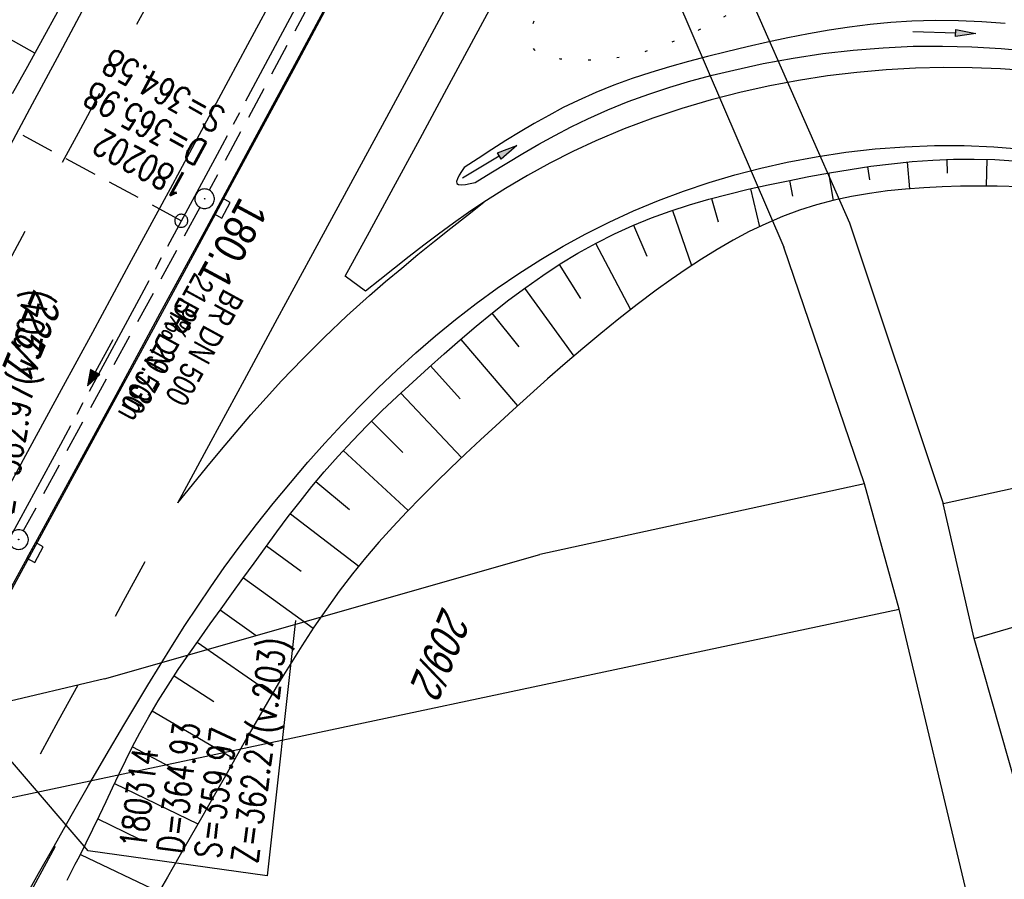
# Model space of a CAD drawing. Extents: x 507875 to 508634, y 446340 to 447363.
# Tile 36 of 70: x 508163 to 508238, y 446614 to 446680. Entities that reach past the tile are written whole.
import ezdxf

# ---------------------------------------------------------------- set-up
doc = ezdxf.new("R2010")
doc.units = 0
doc.header["$LTSCALE"] = 10
doc.header["$MEASUREMENT"] = 0
for name, pattern in [('ACHSE', [5.5, 4, -0.5, 0.5, -0.5]), ('AUSGEZOGEN', [0]), ('LT00', [0]), ('LT02', [0.4, 0.2, -0.2]), ('LT07', [0.22, 0.02, -0.2]), ('LT17', [0.15, 0.1, -0.05]), ('STRICHLINIE2', [0.375, 0.25, -0.125])]:
    doc.linetypes.add(name, pattern=pattern)
doc.layers.get('0').update_dxf_attribs({"linetype": 'LT00'})
for name, color, linetype in [('--EK_FBR', 250, 'LT00'), ('--EK_Halt-Pfeil', 4, 'LT00'), ('--EK_Haltung', 7, 'STRICHLINIE2'), ('--EK_Haltung-Text', 140, 'LT00'), ('--EK_Schacht-Text', 5, 'LT00'), ('--EK_ST-93-1', 30, 'LT17'), ('--EL_Halt-Pfeil', 4, 'LT00'), ('--EL_Haltung', 182, 'STRICHLINIE2'), ('--EL_Haltung-Text', 182, 'LT00'), ('-AX-093', 35, 'ACHSE'), ('-ST-93-1', 250, 'LT00'), ('DFK_FLUR_NR', 250, 'LT00'), ('DFK_KATASTER', 250, 'LT00'), ('PFEIL', 140, 'AUSGEZOGEN'), ('V127_AFBR_BAB', 250, 'LT00'), ('V127_BOESCH', 250, 'LT00'), ('V127_BOSCHUNG', 250, 'LT00'), ('V127_GEHOELZ', 250, 'LT07'), ('V127_GRABEN', 250, 'LT00'), ('V127_H_BORD', 8, 'LT00'), ('V127_KA_PRUF', 182, 'LT00'), ('V127_LD_MARK', 250, 'LT00'), ('V127_LG_MARK', 250, 'LT02'), ('V127_SINKK', 182, 'LT00')]:
    doc.layers.add(name, color=color, linetype=linetype)
doc.styles.add('Beschrift', font='ARIAL.TTF')
doc.styles.add('Haltungsbeschriftung', font='ARIAL.TTF', dxfattribs={"width": 0.75})
doc.styles.add('schachtbeschriftung', font='romans.shx', dxfattribs={"width": 0.75, "height": 2})
doc.styles.get("Standard").update_dxf_attribs({"font": 'ARIAL.TTF'})

# ---------------------------------------------------------------- blocks, each defined once
blk = doc.blocks.new('SYMB2')
at = {"color": 0, "linetype": 'ByBlock', "flags": 128}
for points in [[(-0.031395, 0.499013), (-0.093691, 0.491144), (-0.154509, 0.475528), (-0.21289, 0.452414), (-0.267913, 0.422164), (-0.318712, 0.385257), (-0.364484, 0.342274), (-0.404509, 0.293893), (-0.438154, 0.240877), (-0.464888, 0.184062), (-0.484292, 0.124345), (-0.496058, 0.062667), (-0.5, 0)], [(-0.5, 0), (-0.496058, -0.062667), (-0.484292, -0.124345), (-0.464888, -0.184062), (-0.438154, -0.240877), (-0.404509, -0.293893), (-0.364485, -0.342274), (-0.318712, -0.385257), (-0.267914, -0.422164), (-0.21289, -0.452414), (-0.154509, -0.475529), (-0.093691, -0.491144), (-0.031395, -0.499014), (0.031395, -0.499014)], [(0.5, 0), (0.496057, 0.062667), (0.484292, 0.124345), (0.464888, 0.184062), (0.438153, 0.240877), (0.404509, 0.293893), (0.364484, 0.342274), (0.318712, 0.385257), (0.267913, 0.422164), (0.21289, 0.452414), (0.154509, 0.475528), (0.093691, 0.491144), (0.031395, 0.499013), (-0.031395, 0.499013)], [(0.031395, -0.499014), (0.093691, -0.491144), (0.154509, -0.475529), (0.21289, -0.452414), (0.267914, -0.422164), (0.318712, -0.385257), (0.364485, -0.342274), (0.404509, -0.293893), (0.438154, -0.240877), (0.464889, -0.184062), (0.484292, -0.124345), (0.496058, -0.062667), (0.5, 0)]]:
    blk.add_lwpolyline(points, dxfattribs=at)
blk = doc.blocks.new('SYMB0003')
at = {"color": 0, "linetype": 'ByBlock'}
for p, q in [((-0.015712, 0), (0.010166, 0.012015)), ((0, -0.021257), (-0.015712, 0)), ((0.010166, 0.012015), (0, -0.021257))]:
    blk.add_line(p, q, dxfattribs=at)
for points in [[(-0.031395, 0.499013), (-0.093691, 0.491144), (-0.154509, 0.475528), (-0.21289, 0.452414), (-0.267913, 0.422164), (-0.318712, 0.385257), (-0.364484, 0.342274), (-0.404509, 0.293893), (-0.438154, 0.240877), (-0.464888, 0.184062), (-0.484292, 0.124345), (-0.496058, 0.062667), (-0.5, 0)], [(-0.5, 0), (-0.496058, -0.062667), (-0.484292, -0.124345), (-0.464888, -0.184062), (-0.438154, -0.240877), (-0.404509, -0.293893), (-0.364485, -0.342274), (-0.318712, -0.385257), (-0.267914, -0.422164), (-0.21289, -0.452414), (-0.154509, -0.475529), (-0.093691, -0.491144), (-0.031395, -0.499014), (0.031395, -0.499014)], [(0.5, 0), (0.496057, 0.062667), (0.484292, 0.124345), (0.464888, 0.184062), (0.438153, 0.240877), (0.404509, 0.293893), (0.364484, 0.342274), (0.318712, 0.385257), (0.267913, 0.422164), (0.21289, 0.452414), (0.154509, 0.475528), (0.093691, 0.491144), (0.031395, 0.499013), (-0.031395, 0.499013)], [(0.031395, -0.499014), (0.093691, -0.491144), (0.154509, -0.475529), (0.21289, -0.452414), (0.267914, -0.422164), (0.318712, -0.385257), (0.364485, -0.342274), (0.404509, -0.293893), (0.438154, -0.240877), (0.464889, -0.184062), (0.484292, -0.124345), (0.496058, -0.062667), (0.5, 0)]]:
    blk.add_lwpolyline(points, dxfattribs=at)
blk = doc.blocks.new('Pfreil3')
at = {"layer": 'PFEIL'}
blk.add_hatch(color=256, dxfattribs=at).paths.add_polyline_path([(-1.549, 0.273), (-1.549, -0.273), (0, 0)])
for p, q in [((-1.549, 0), (-4.831, 0)), ((-1.549, -0.273), (-1.549, 0.273)), ((-1.549, 0.273), (0, 0)), ((0, 0), (-1.549, -0.273))]:
    blk.add_line(p, q, dxfattribs=at)
blk = doc.blocks.new('SYMB0652')
at = {"color": 0, "linetype": 'ByBlock'}
blk.add_lwpolyline([(-0.15, -0.075), (0.15, -0.075), (0.15, 0.075), (-0.15, 0.075), (-0.15, -0.075)], dxfattribs=at)
blk = doc.blocks.new('SYMB0070')
at = {"color": 0, "linetype": 'ByBlock'}
for p, q in [((-0.5, 0), (0.2, 0)), ((0.5, 0), (0.2, 0.1)), ((0.2, 0.1), (0.2, 0)), ((0.468, 0), (0.21, 0.086)), ((0.21, 0.086), (0.21, -0.086)), ((0.21, -0.086), (0.468, 0)), ((0.22, -0.072), (0.437, 0)), ((0.23, -0.058), (0.405, 0)), ((0.24, -0.045), (0.374, 0)), ((0.342, 0), (0.25, 0.031)), ((0.25, 0.031), (0.25, -0.031)), ((0.25, -0.031), (0.342, 0)), ((0.26, -0.017), (0.31, 0)), ((0.27, -0.003), (0.279, 0))]:
    blk.add_line(p, q, dxfattribs=at)
for points in [[(0.2, 0), (0.2, -0.1), (0.5, 0)], [(0.437, 0), (0.22, 0.072), (0.22, -0.072)], [(0.405, 0), (0.23, 0.058), (0.23, -0.058)], [(0.374, 0), (0.24, 0.045), (0.24, -0.045)], [(0.31, 0), (0.26, 0.017), (0.26, -0.017)], [(0.279, 0), (0.27, 0.003), (0.27, -0.003)]]:
    blk.add_lwpolyline(points, dxfattribs=at)

msp = doc.modelspace()

# ---------------------------------------------------------------- linework, layer by layer
at = {"layer": '--EK_FBR'}
msp.add_line((508189.065, 446659.257), (508187.507, 446660.408), dxfattribs=at)
at = {"layer": '--EK_FBR', "color": 2}
for points in [[(508193.046, 446728.814), (508193.046, 446728.814), (508191.69, 446726.33), (508190.347, 446723.838), (508189.015, 446721.341), (508187.691, 446718.839), (508186.373, 446716.334), (508185.059, 446713.827), (508183.745, 446711.319), (508182.43, 446708.812), (508181.11, 446706.308), (508179.432, 446703.145), (508177.746, 446699.987), (508176.053, 446696.832), (508174.356, 446693.679), (508172.656, 446690.528), (508170.957, 446687.377), (508169.26, 446684.224), (508167.356, 446680.677), (508165.456, 446677.128), (508163.557, 446673.579), (508161.658, 446670.03)], [(508160.998, 446642.931), (508163.396, 446647.331), (508165.79, 446651.733), (508168.181, 446656.137), (508171.158, 446661.637), (508174.128, 446667.14), (508177.092, 446672.647), (508180.052, 446678.156), (508182.425, 446682.581)], [(508159.886, 446632.595), (508162.881, 446638.08), (508165.87, 446643.568), (508168.856, 446649.058), (508171.838, 446654.55), (508174.193, 446658.892), (508176.546, 446663.235), (508178.896, 446667.58), (508181.241, 446671.928), (508183.581, 446676.278), (508186.55, 446681.819)], [(508239.834, 446676.138), (508237.67, 446676.291), (508235.503, 446676.375), (508233.333, 446676.39), (508231.165, 446676.337), (508228.918, 446676.212), (508226.677, 446676.015), (508224.444, 446675.746), (508222.222, 446675.405), (508220.012, 446674.993), (508217.816, 446674.508), (508215.541, 446673.925), (508213.289, 446673.261), (508211.062, 446672.517), (508208.865, 446671.689), (508206.701, 446670.778), (508204.927, 446669.954), (508203.181, 446669.073), (508201.465, 446668.135), (508199.781, 446667.142), (508198.132, 446666.095)], [(508162.868, 446612.569), (508164.039, 446614.68), (508165.219, 446616.786), (508166.538, 446619.109), (508167.87, 446621.425), (508169.214, 446623.734), (508170.57, 446626.038), (508171.484, 446627.577), (508172.405, 446629.111), (508173.336, 446630.639), (508174.281, 446632.159), (508175.242, 446633.668), (508176.222, 446635.163), (508177.224, 446636.644), (508178.251, 446638.108), (508179.466, 446639.769), (508180.716, 446641.405), (508181.999, 446643.016), (508183.313, 446644.603), (508184.655, 446646.165), (508185.959, 446647.631), (508187.289, 446649.072), (508188.647, 446650.487), (508190.035, 446651.873), (508191.455, 446653.228), (508192.908, 446654.549), (508194.417, 446655.851), (508195.961, 446657.112), (508197.541, 446658.33), (508199.155, 446659.502), (508200.804, 446660.625), (508202.485, 446661.696), (508204.2, 446662.711), (508205.946, 446663.668), (508207.724, 446664.564), (508209.592, 446665.422), (508211.49, 446666.213), (508213.416, 446666.935), (508215.366, 446667.589), (508217.339, 446668.175), (508219.331, 446668.694), (508221.339, 446669.146), (508223.576, 446669.567), (508225.827, 446669.906), (508228.089, 446670.16), (508230.358, 446670.33), (508232.632, 446670.415), (508234.907, 446670.413), (508237.18, 446670.324), (508239.382, 446670.154)]]:
    msp.add_lwpolyline(points, dxfattribs=at)
at = {"layer": '--EK_FBR'}
for points in [[(508187.507, 446660.408), (508189.361, 446663.813), (508191.214, 446667.219), (508193.064, 446670.627), (508195.475, 446675.082), (508197.878, 446679.54), (508200.273, 446684.004)], [(508198.132, 446666.095), (508196.956, 446665.301), (508195.797, 446664.483), (508194.653, 446663.644), (508193.52, 446662.787), (508192.398, 446661.917), (508191.283, 446661.036), (508190.173, 446660.148), (508189.065, 446659.257)]]:
    msp.add_lwpolyline(points, dxfattribs=at)
at = {"layer": '--EK_Haltung'}
for p, q in [((508195.487, 446701.194), (508177.105, 446667.006)), ((508176.391, 446665.687), (508162.87, 446640.909))]:
    msp.add_line(p, q, dxfattribs=at)
at = {"layer": '--EK_Schacht-Text', "flags": 128}
msp.add_lwpolyline([(508183.708, 446634.058), (508181.535, 446614.512), (508167.827, 446616.433), (508151.053, 446635.997)], dxfattribs=at)
at = {"layer": '--EK_ST-93-1', "ltscale": 2.5}
msp.add_line((508174.966, 446664.657), (508139.749, 446683.63), dxfattribs=at)
at = {"layer": '--EL_Haltung'}
for p, q in [((508195.487, 446701.194), (508177.105, 446667.006)), ((508176.391, 446665.687), (508162.87, 446640.909))]:
    msp.add_line(p, q, dxfattribs=at)
at = {"layer": '-AX-093', "ltscale": 0.2}
msp.add_lwpolyline([(508236.238, 446781.505), (508230.519, 446770.258), (508224.765, 446759.029), (508218.978, 446747.817), (508213.16, 446736.621), (508207.313, 446725.44), (508201.438, 446714.274), (508195.537, 446703.121), (508189.613, 446691.981), (508183.666, 446680.853), (508177.7, 446669.735), (508171.715, 446658.628), (508165.714, 446647.529), (508159.698, 446636.438), (508153.669, 446625.354), (508147.628, 446614.276), (508141.579, 446603.204)], dxfattribs=at)
at = {"layer": 'DFK_KATASTER'}
for p, q in [((508191.061, 446744.13), (508226.111, 446664.508)), ((508186.938, 446742.068), (508221.101, 446662.65)), ((508226.111, 446664.508), (508233.3, 446643.018)), ((508227.28, 446644.507), (508221.101, 446662.65)), ((508235.661, 446632.67), (508318.35, 446656.728)), ((508233.3, 446643.018), (508290.69, 446655.569)), ((508227.28, 446644.507), (508202.41, 446639.109)), ((508229.92, 446634.918), (508227.28, 446644.507)), ((508235.661, 446632.67), (508233.3, 446643.018)), ((508169.09, 446629.578), (508202.41, 446639.109)), ((508142.69, 446616.429), (508229.92, 446634.918)), ((508242.141, 446583.549), (508229.92, 446634.918)), ((508249.01, 446585.628), (508235.661, 446632.67)), ((508169.09, 446629.578), (508143.841, 446623.681))]:
    msp.add_line(p, q, dxfattribs=at)
at = {"layer": 'V127_AFBR_BAB'}
msp.add_line((508189.065, 446659.257), (508187.507, 446660.408), dxfattribs=at)
at = {"layer": 'V127_AFBR_BAB', "color": 0}
for points in [[(508193.046, 446728.814), (508193.046, 446728.814), (508191.69, 446726.33), (508190.347, 446723.838), (508189.015, 446721.341), (508187.691, 446718.839), (508186.373, 446716.334), (508185.059, 446713.827), (508183.745, 446711.319), (508182.43, 446708.812), (508181.11, 446706.308), (508179.432, 446703.145), (508177.746, 446699.987), (508176.053, 446696.832), (508174.356, 446693.679), (508172.656, 446690.528), (508170.957, 446687.377), (508169.26, 446684.224), (508167.356, 446680.677), (508165.456, 446677.128), (508163.557, 446673.579), (508161.658, 446670.03)], [(508160.998, 446642.931), (508163.396, 446647.331), (508165.79, 446651.733), (508168.181, 446656.137), (508171.158, 446661.637), (508174.128, 446667.14), (508177.092, 446672.647), (508180.052, 446678.156), (508182.425, 446682.581)], [(508159.886, 446632.595), (508162.881, 446638.08), (508165.87, 446643.568), (508168.856, 446649.058), (508171.838, 446654.55), (508174.193, 446658.892), (508176.546, 446663.235), (508178.896, 446667.58), (508181.241, 446671.928), (508183.581, 446676.278), (508186.55, 446681.819)], [(508239.834, 446676.138), (508237.67, 446676.291), (508235.503, 446676.375), (508233.333, 446676.39), (508231.165, 446676.337), (508228.918, 446676.212), (508226.677, 446676.015), (508224.444, 446675.746), (508222.222, 446675.405), (508220.012, 446674.993), (508217.816, 446674.508), (508215.541, 446673.925), (508213.289, 446673.261), (508211.062, 446672.517), (508208.865, 446671.689), (508206.701, 446670.778), (508204.927, 446669.954), (508203.181, 446669.073), (508201.465, 446668.135), (508199.781, 446667.142), (508198.132, 446666.095)], [(508162.868, 446612.569), (508164.039, 446614.68), (508165.219, 446616.786), (508166.538, 446619.109), (508167.87, 446621.425), (508169.214, 446623.734), (508170.57, 446626.038), (508171.484, 446627.577), (508172.405, 446629.111), (508173.336, 446630.639), (508174.281, 446632.159), (508175.242, 446633.668), (508176.222, 446635.163), (508177.224, 446636.644), (508178.251, 446638.108), (508179.466, 446639.769), (508180.716, 446641.405), (508181.999, 446643.016), (508183.313, 446644.603), (508184.655, 446646.165), (508185.959, 446647.631), (508187.289, 446649.072), (508188.647, 446650.487), (508190.035, 446651.873), (508191.455, 446653.228), (508192.908, 446654.549), (508194.417, 446655.851), (508195.961, 446657.112), (508197.541, 446658.33), (508199.155, 446659.502), (508200.804, 446660.625), (508202.485, 446661.696), (508204.2, 446662.711), (508205.946, 446663.668), (508207.724, 446664.564), (508209.592, 446665.422), (508211.49, 446666.213), (508213.416, 446666.935), (508215.366, 446667.589), (508217.339, 446668.175), (508219.331, 446668.694), (508221.339, 446669.146), (508223.576, 446669.567), (508225.827, 446669.906), (508228.089, 446670.16), (508230.358, 446670.33), (508232.632, 446670.415), (508234.907, 446670.413), (508237.18, 446670.324), (508239.382, 446670.154)]]:
    msp.add_lwpolyline(points, dxfattribs=at)
at = {"layer": 'V127_AFBR_BAB'}
for points in [[(508187.507, 446660.408), (508189.361, 446663.813), (508191.214, 446667.219), (508193.064, 446670.627), (508195.475, 446675.082), (508197.878, 446679.54), (508200.273, 446684.004)], [(508198.132, 446666.095), (508196.956, 446665.301), (508195.797, 446664.483), (508194.653, 446663.644), (508193.52, 446662.787), (508192.398, 446661.917), (508191.283, 446661.036), (508190.173, 446660.148), (508189.065, 446659.257)]]:
    msp.add_lwpolyline(points, dxfattribs=at)
at = {"layer": 'V127_BOESCH'}
for points in [[(508162.053, 446674.408), (508163.207, 446676.497), (508164.365, 446678.584), (508165.523, 446680.671)], [(508166.217, 446614.177), (508166.527, 446614.787), (508166.845, 446615.393), (508167.164, 446615.999), (508167.692, 446617.036), (508168.204, 446618.083), (508168.707, 446619.138), (508169.204, 446620.196), (508169.701, 446621.256), (508170.202, 446622.314), (508170.713, 446623.367), (508171.238, 446624.412), (508171.783, 446625.445), (508172.477, 446626.683), (508173.203, 446627.902), (508173.957, 446629.105), (508174.734, 446630.293), (508175.532, 446631.47), (508176.346, 446632.637), (508177.172, 446633.797), (508178.006, 446634.952), (508178.844, 446636.105), (508179.682, 446637.259), (508180.545, 446638.453), (508181.409, 446639.646), (508182.278, 446640.833), (508183.158, 446642.011), (508184.052, 446643.175), (508184.966, 446644.32), (508185.905, 446645.444), (508186.966, 446646.647), (508188.06, 446647.822), (508189.182, 446648.972), (508190.329, 446650.102), (508191.497, 446651.214), (508192.684, 446652.314), (508193.885, 446653.403), (508195.088, 446654.475), (508196.303, 446655.536), (508197.533, 446656.58), (508198.78, 446657.601), (508200.045, 446658.595), (508201.331, 446659.556), (508202.638, 446660.477), (508203.97, 446661.355), (508205.328, 446662.184), (508206.713, 446662.957), (508208.128, 446663.67), (508209.527, 446664.299), (508210.952, 446664.872), (508212.4, 446665.393), (508213.87, 446665.868), (508215.357, 446666.302), (508216.859, 446666.7), (508218.373, 446667.067), (508219.895, 446667.408), (508221.424, 446667.728), (508223.001, 446668.04), (508224.58, 446668.33), (508226.162, 446668.595), (508227.745, 446668.83), (508229.329, 446669.029), (508230.913, 446669.189), (508232.497, 446669.305), (508234.079, 446669.373), (508235.661, 446669.387), (508237.24, 446669.343), (508238.688, 446669.249)], [(508239.243, 446667.263), (508237.427, 446667.302), (508236.024, 446667.312), (508234.62, 446667.3), (508233.215, 446667.261), (508231.814, 446667.192), (508230.418, 446667.088), (508229.029, 446666.944), (508227.651, 446666.754), (508226.285, 446666.516), (508224.934, 446666.224), (508223.6, 446665.873), (508222.286, 446665.459), (508220.985, 446664.975), (508219.705, 446664.429), (508218.447, 446663.826), (508217.21, 446663.171), (508215.993, 446662.471), (508214.795, 446661.732), (508213.616, 446660.958), (508212.455, 446660.157), (508211.312, 446659.334), (508209.874, 446658.256), (508208.461, 446657.154), (508207.07, 446656.03), (508205.698, 446654.886), (508204.343, 446653.725), (508203.002, 446652.549), (508201.671, 446651.361), (508200.349, 446650.161), (508199.032, 446648.954), (508197.874, 446647.884), (508196.72, 446646.806), (508195.576, 446645.719), (508194.443, 446644.62), (508193.325, 446643.506), (508192.225, 446642.375), (508191.147, 446641.225), (508190.094, 446640.052), (508189.069, 446638.855), (508188.076, 446637.63), (508187.054, 446636.293), (508186.068, 446634.926), (508185.114, 446633.534), (508184.19, 446632.121), (508183.291, 446630.69), (508182.414, 446629.247), (508181.556, 446627.796), (508180.713, 446626.34), (508179.881, 446624.884), (508179.058, 446623.432), (508178.239, 446621.989), (508177.37, 446620.466), (508176.502, 446618.953), (508175.634, 446617.442), (508174.766, 446615.93), (508173.897, 446614.411), (508173.027, 446612.879)]]:
    msp.add_lwpolyline(points, dxfattribs=at)
at = {"layer": 'V127_BOSCHUNG'}
for p, q in [((508163.763, 446677.498), (508159.973, 446679.602)), ((508227.5, 446668.795), (508227.64, 446667.784)), ((508230.523, 446669.154), (508230.709, 446667.113)), ((508233.572, 446669.357), (508233.607, 446668.316)), ((508236.633, 446669.367), (508236.572, 446667.31)), ((508224.504, 446668.317), (508224.868, 446666.208)), ((508221.525, 446667.748), (508221.765, 446666.554)), ((508218.549, 446667.107), (508219.222, 446664.204)), ((508215.565, 446666.359), (508216.057, 446664.578)), ((508212.569, 446665.45), (508214.012, 446661.222)), ((508209.584, 446664.323), (508210.602, 446661.941)), ((508206.67, 446662.933), (508209.356, 446657.857)), ((508203.887, 446661.302), (508205.525, 446658.704)), ((508201.249, 446659.496), (508205.005, 446654.296)), ((508198.746, 446657.574), (508200.802, 446654.998)), ((508196.356, 446655.581), (508200.711, 446650.491)), ((508194.044, 446653.546), (508196.301, 446651.031)), ((508191.771, 446651.47), (508196.422, 446646.524)), ((508189.533, 446649.322), (508191.935, 446646.919)), ((508187.346, 446647.061), (508192.333, 446642.488)), ((508185.268, 446644.687), (508187.838, 446642.547)), ((508183.324, 446642.23), (508188.552, 446638.225)), ((508181.497, 446639.767), (508184.131, 446637.834)), ((508179.725, 446637.319), (508185.063, 446633.457)), ((508177.949, 446634.873), (508180.7, 446632.911)), ((508176.171, 446632.387), (508181.924, 446628.422)), ((508174.423, 446629.823), (508177.445, 446627.866)), ((508172.745, 446627.142), (508179.063, 446623.442)), ((508171.22, 446624.377), (508174.442, 446622.678)), ((508169.853, 446621.579), (508176.228, 446618.475)), ((508168.577, 446618.864), (508171.653, 446617.365)), ((508167.238, 446616.141), (508173.257, 446613.285))]:
    msp.add_line(p, q, dxfattribs=at)
at = {"layer": 'V127_GEHOELZ', "flags": 128}
msp.add_lwpolyline([(508263.712, 446674.03), (508262.197, 446674.441), (508260.716, 446674.879), (508259.264, 446675.342), (508257.837, 446675.832), (508256.429, 446676.349), (508255.036, 446676.892), (508253.654, 446677.462), (508252.278, 446678.058), (508250.902, 446678.682), (508249.523, 446679.334), (508248.135, 446680.012), (508247.068, 446680.547), (508245.993, 446681.092), (508244.912, 446681.639), (508243.826, 446682.182), (508242.734, 446682.714), (508241.638, 446683.229), (508240.539, 446683.719), (508239.436, 446684.179), (508238.331, 446684.601), (508237.225, 446684.979), (508236.117, 446685.306), (508235.009, 446685.575), (508233.901, 446685.78), (508232.794, 446685.914), (508231.689, 446685.97), (508230.586, 446685.941), (508229.55, 446685.833), (508228.516, 446685.651), (508227.486, 446685.402), (508226.459, 446685.093), (508225.436, 446684.73), (508224.417, 446684.322), (508223.402, 446683.874), (508222.391, 446683.394), (508221.385, 446682.888), (508220.384, 446682.364), (508219.388, 446681.829), (508218.397, 446681.289), (508217.413, 446680.751), (508216.434, 446680.222), (508215.461, 446679.71), (508214.548, 446679.248), (508213.636, 446678.812), (508212.717, 446678.408), (508211.788, 446678.041), (508210.841, 446677.717), (508209.871, 446677.443), (508208.872, 446677.222), (508207.839, 446677.061), (508206.766, 446676.966), (508205.647, 446676.941), (508204.476, 446676.994), (508203.999, 446677.039), (508203.528, 446677.104), (508203.08, 446677.198), (508202.668, 446677.329), (508202.31, 446677.504), (508202.019, 446677.731), (508201.812, 446678.019), (508201.702, 446678.356), (508201.675, 446678.739), (508201.72, 446679.147), (508201.83, 446679.564), (508201.993, 446679.969), (508202.202, 446680.345), (508202.52, 446680.762), (508202.887, 446681.112), (508203.294, 446681.409), (508203.731, 446681.663), (508204.189, 446681.887), (508204.659, 446682.093), (508205.131, 446682.293), (508205.597, 446682.498), (508206.048, 446682.721), (508206.79, 446683.185), (508207.46, 446683.734), (508208.065, 446684.358), (508208.61, 446685.05), (508209.1, 446685.8), (508209.543, 446686.599), (508209.945, 446687.439), (508210.31, 446688.31), (508210.646, 446689.205), (508210.958, 446690.113), (508211.252, 446691.026), (508211.586, 446692.108), (508211.912, 446693.181), (508212.236, 446694.241), (508212.567, 446695.286), (508212.911, 446696.312), (508213.277, 446697.315), (508213.672, 446698.292), (508214.104, 446699.24), (508214.58, 446700.154), (508215.108, 446701.032), (508215.696, 446701.87), (508216.351, 446702.665), (508217.027, 446703.364), (508217.761, 446704.019), (508218.545, 446704.63), (508219.373, 446705.193), (508220.236, 446705.706), (508221.129, 446706.167), (508222.303, 446706.679), (508223.507, 446707.105), (508224.736, 446707.451), (508225.987, 446707.72), (508227.253, 446707.916), (508228.531, 446708.044), (508229.816, 446708.106), (508231.102, 446708.108), (508232.385, 446708.053), (508233.66, 446707.945), (508234.922, 446707.788), (508236.453, 446707.532), (508237.962, 446707.207), (508239.452, 446706.812), (508240.926, 446706.345), (508242.389, 446705.806), (508243.844, 446705.194), (508245.295, 446704.506), (508246.015, 446704.136), (508246.726, 446703.744), (508247.422, 446703.327), (508248.094, 446702.884), (508248.734, 446702.411), (508249.335, 446701.906), (508249.888, 446701.365), (508250.386, 446700.786), (508250.821, 446700.166), (508251.184, 446699.503), (508251.42, 446698.944), (508251.617, 446698.362), (508251.788, 446697.765), (508251.945, 446697.159), (508252.099, 446696.552), (508252.263, 446695.951), (508252.449, 446695.362), (508252.668, 446694.793), (508252.932, 446694.251), (508253.306, 446693.662), (508253.745, 446693.113), (508254.238, 446692.597), (508254.774, 446692.11), (508255.342, 446691.646), (508255.929, 446691.199), (508256.816, 446690.558), (508257.717, 446689.938), (508258.625, 446689.331), (508259.536, 446688.732), (508260.443, 446688.136), (508261.341, 446687.536), (508262.225, 446686.926), (508263.09, 446686.302), (508263.929, 446685.657), (508264.739, 446684.985), (508265.512, 446684.281), (508266.243, 446683.539), (508266.928, 446682.752), (508267.561, 446681.916), (508268.135, 446681.023), (508268.647, 446680.07), (508268.849, 446679.629), (508269.024, 446679.179), (508269.158, 446678.725), (508269.239, 446678.27), (508269.251, 446677.819), (508269.18, 446677.352), (508269.03, 446676.895), (508268.813, 446676.45), (508268.541, 446676.02), (508268.226, 446675.604), (508267.879, 446675.206), (508267.496, 446674.814), (508267.091, 446674.459), (508266.664, 446674.16), (508266.216, 446673.932), (508265.746, 446673.795), (508265.354, 446673.758), (508264.951, 446673.776), (508264.541, 446673.837), (508264.127, 446673.926), (508263.712, 446674.03)], dxfattribs=at)
at = {"layer": 'V127_GRABEN'}
for points in [[(508238.042, 446679.757), (508236.251, 446679.893), (508234.46, 446679.971), (508232.671, 446679.987), (508230.884, 446679.937), (508229.296, 446679.836), (508227.712, 446679.684), (508226.131, 446679.487), (508224.553, 446679.248), (508222.979, 446678.973), (508221.408, 446678.666), (508219.84, 446678.331), (508218.274, 446677.974), (508216.712, 446677.599), (508215.25, 446677.234), (508213.794, 446676.851), (508212.347, 446676.445), (508210.91, 446676.01), (508209.488, 446675.542), (508208.083, 446675.033), (508206.699, 446674.48), (508205.338, 446673.875), (508204.206, 446673.321), (508203.091, 446672.731), (508201.99, 446672.112), (508200.9, 446671.466), (508199.82, 446670.801), (508198.747, 446670.12), (508197.679, 446669.43), (508196.613, 446668.734)], [(508197.463, 446667.591), (508198.672, 446668.337), (508199.884, 446669.077), (508201.102, 446669.804), (508202.329, 446670.514), (508203.567, 446671.2), (508204.82, 446671.855), (508206.09, 446672.475), (508207.623, 446673.158), (508209.182, 446673.784), (508210.763, 446674.359), (508212.364, 446674.884), (508213.982, 446675.364), (508215.612, 446675.801), (508217.253, 446676.2), (508219.521, 446676.689), (508221.801, 446677.108), (508224.09, 446677.454), (508226.388, 446677.723), (508228.692, 446677.912), (508231.001, 446678.017), (508233.241, 446678.038), (508235.482, 446677.98), (508237.721, 446677.846), (508239.957, 446677.639)], [(508196.613, 446668.734), (508196.412, 446668.429), (508196.234, 446668.14), (508196.1, 446667.88), (508196.032, 446667.666), (508196.054, 446667.513), (508196.188, 446667.428), (508196.421, 446667.41), (508196.728, 446667.443), (508197.083, 446667.508), (508197.463, 446667.591)]]:
    msp.add_lwpolyline(points, dxfattribs=at)
at = {"layer": 'V127_H_BORD'}
for points in [[(508159.779, 446632.656), (508163.179, 446638.883), (508166.575, 446645.112), (508169.967, 446651.343), (508173.353, 446657.577), (508176.733, 446663.815), (508180.106, 446670.057), (508183.47, 446676.303), (508189.489, 446687.532), (508195.478, 446698.776), (508201.438, 446710.036), (508207.369, 446721.311), (508210.184, 446726.686), (508212.991, 446732.066), (508215.79, 446737.451), (508218.579, 446742.84), (508220.838, 446747.224), (508223.092, 446751.612), (508225.34, 446756.002), (508227.583, 446760.395), (508229.823, 446764.789), (508232.124, 446769.31), (508234.423, 446773.832)], [(508161.869, 446610.371), (508165.32, 446616.725), (508165.219, 446616.786)]]:
    msp.add_lwpolyline(points, dxfattribs=at)
at = {"layer": 'V127_LD_MARK'}
for points in [[(508174.71, 446643.076), (508177.249, 446647.778), (508179.79, 446652.48), (508182.333, 446657.181), (508184.88, 446661.879), (508186.335, 446664.558), (508187.79, 446667.237), (508189.245, 446669.916), (508190.699, 446672.596), (508193.078, 446676.992), (508195.451, 446681.392)], [(508174.71, 446643.076), (508175.813, 446644.434), (508176.92, 446645.79), (508178.034, 446647.139), (508179.16, 446648.477), (508180.3, 446649.803), (508181.458, 446651.112), (508182.638, 446652.402), (508184.263, 446654.099), (508185.931, 446655.755), (508187.639, 446657.37), (508189.385, 446658.943), (508190.604, 446660.001), (508191.838, 446661.042), (508193.083, 446662.069), (508194.337, 446663.085), (508195.598, 446664.093), (508196.864, 446665.095), (508198.132, 446666.095)]]:
    msp.add_lwpolyline(points, dxfattribs=at)
at = {"layer": 'V127_LG_MARK', "ltscale": 3, "flags": 128}
for points in [[(508108.353, 446563.829), (508110.399, 446567.563), (508112.444, 446571.298), (508114.486, 446575.035), (508116.105, 446578.003), (508117.723, 446580.972), (508119.344, 446583.939), (508120.969, 446586.904), (508122.601, 446589.864), (508124.243, 446592.82), (508124.982, 446594.142), (508125.722, 446595.464), (508126.46, 446596.787), (508127.913, 446599.406), (508129.357, 446602.03), (508130.795, 446604.657), (508132.231, 446607.285), (508134.079, 446610.668), (508135.928, 446614.051), (508137.782, 446617.431), (508139.41, 446620.388), (508141.04, 446623.344), (508142.672, 446626.299), (508144.303, 446629.255), (508145.931, 446632.212), (508147.556, 446635.171), (508149.175, 446638.133), (508150.908, 446641.323), (508152.634, 446644.517), (508154.355, 446647.713), (508156.073, 446650.912), (508157.788, 446654.111), (508159.503, 446657.311), (508161.22, 446660.51), (508163.173, 446664.142), (508165.13, 446667.772), (508167.088, 446671.401), (508169.047, 446675.03), (508171.005, 446678.659), (508172.962, 446682.289), (508176.861, 446689.542), (508180.749, 446696.802), (508184.624, 446704.068), (508190.681, 446715.488), (508196.706, 446726.926), (508198.968, 446731.242), (508201.225, 446735.56), (508203.475, 446739.882), (508205.717, 446744.208), (508207.951, 446748.538), (508209.375, 446751.31), (508210.797, 446754.084), (508212.217, 446756.858)], [(508060.761, 446434.224), (508062.162, 446436.848), (508063.565, 446439.472), (508064.969, 446442.095), (508066.376, 446444.716), (508068.256, 446448.204), (508070.141, 446451.688), (508072.03, 446455.17), (508073.923, 446458.651), (508075.818, 446462.13), (508077.713, 446465.609), (508080.134, 446470.055), (508082.555, 446474.5), (508084.976, 446478.946), (508087.398, 446483.391), (508089.822, 446487.835), (508092.712, 446493.126), (508095.605, 446498.415), (508098.5, 446503.703), (508101.397, 446508.99), (508104.354, 446514.385), (508107.311, 446519.779), (508110.266, 446525.175), (508113.218, 446530.572), (508115.243, 446534.28), (508117.268, 446537.988), (508119.294, 446541.696), (508121.321, 446545.402), (508123.352, 446549.107), (508125.083, 446552.257), (508126.815, 446555.405), (508128.547, 446558.554), (508130.278, 446561.703), (508132.006, 446564.854), (508134.047, 446568.588), (508136.082, 446572.325), (508138.115, 446576.063), (508140.147, 446579.802), (508142.18, 446583.54), (508144.305, 446587.443), (508146.184, 446590.891), (508148.063, 446594.34), (508149.941, 446597.789), (508151.219, 446600.141), (508152.498, 446602.492), (508153.776, 446604.844), (508155.057, 446607.194), (508156.807, 446610.397), (508158.56, 446613.598), (508160.315, 446616.797), (508162.07, 446619.997), (508163.824, 446623.198), (508165.575, 446626.4), (508167.234, 446629.443), (508168.89, 446632.489), (508170.543, 446635.535), (508172.196, 446638.582)]]:
    msp.add_lwpolyline(points, dxfattribs=at)

# ---------------------------------------------------------------- block references
at = {"layer": '--EK_Halt-Pfeil', "xscale": 4.000000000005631, "yscale": 4, "zscale": 4, "rotation": 241.3788600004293}
msp.add_blockref('SYMB0070', (508168.753, 446653.776), dxfattribs=at)
at = {"layer": '--EL_Halt-Pfeil', "xscale": 4.000000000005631, "yscale": 4, "zscale": 4, "rotation": 241.3788600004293}
msp.add_blockref('SYMB0070', (508168.753, 446653.776), dxfattribs=at)
at = {"layer": '-ST-93-1', "rotation": 274.1956499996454}
msp.add_blockref('SYMB2', (508174.966, 446664.657), dxfattribs=at)
at = {"layer": 'PFEIL'}
for p, rotation in [((508235.8, 446678.985), 358.4098135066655), ((508200.64, 446670.413), 30.95103046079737)]:
    msp.add_blockref('Pfreil3', p, dxfattribs=dict(at, rotation=rotation))
at = {"layer": 'V127_KA_PRUF', "xscale": 1.5, "yscale": 1.5, "zscale": 1.5, "rotation": 247.65211}
for p in [(508176.75, 446666.345), (508162.511, 446640.251)]:
    msp.add_blockref('SYMB0003', p, dxfattribs=at)
at = {"layer": 'V127_SINKK', "zscale": 4.5}
for p, xscale, yscale, rotation in [((508178.086, 446665.623), 4.50000000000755, 4.499999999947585, 61.65586798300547), ((508163.766, 446639.262), 4.500000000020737, 4.50000000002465, 61.46223756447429)]:
    msp.add_blockref('SYMB0652', p, dxfattribs=dict(at, xscale=xscale, yscale=yscale, rotation=rotation))

# ---------------------------------------------------------------- texts
at = {"layer": '--EK_Haltung-Text', "style": 'Haltungsbeschriftung', "width": 0.75}
for s, p in [('21.9‰ 29.73m', (508175.985, 446660.769)), ('BR DN 500', (508178.232, 446659.542))]:
    msp.add_text(s, height=1.8, rotation=-118.62114, dxfattribs=at).set_placement(p)
at = {"layer": '--EK_Schacht-Text', "style": 'schachtbeschriftung', "width": 0.75}
for s, rotation, p in [('S=364.58', -208.62114, (508178.475, 446673.094)), ('D=365.98', -208.62114, (508177.096, 446670.565)), ('180202', -208.62114, (508175.716, 446668.037)), ('Z=362.97(v.204)', 80.64611, (508162.056, 446642.102)), ('Z=362.27(v.203)', 82.67046, (508180.797, 446615.397)), ('D=364.93', 82.67046, (508175.084, 446616.134)), ('S=359.97', 82.67046, (508177.941, 446615.765)), ('180314', 82.67046, (508172.228, 446616.502))]:
    msp.add_text(s, height=2, rotation=rotation, dxfattribs=at).set_placement(p)
at = {"layer": '--EL_Haltung-Text', "style": 'Haltungsbeschriftung', "width": 0.75}
msp.add_text('BR DN 500', height=1.8, rotation=-118.62114, dxfattribs=at).set_placement((508174.835, 446658.939))
at = {"layer": '-ST-93-1', "style": 'Beschrift', "width": 0.8}
msp.add_text('  180.1', height=2.5, rotation=-118.31378, dxfattribs=at).set_placement((508180.208, 446667.938))
at = {"layer": 'DFK_FLUR_NR', "oblique": 13.754, "width": 0.75}
for s, p in [('225/1', (508163.701, 446659.52)), ('209/2', (508194.964, 446635.218))]:
    msp.add_text(s, height=2.5, rotation=247.6521, dxfattribs=at).set_placement(p)

doc.saveas('drawing.dxf')
